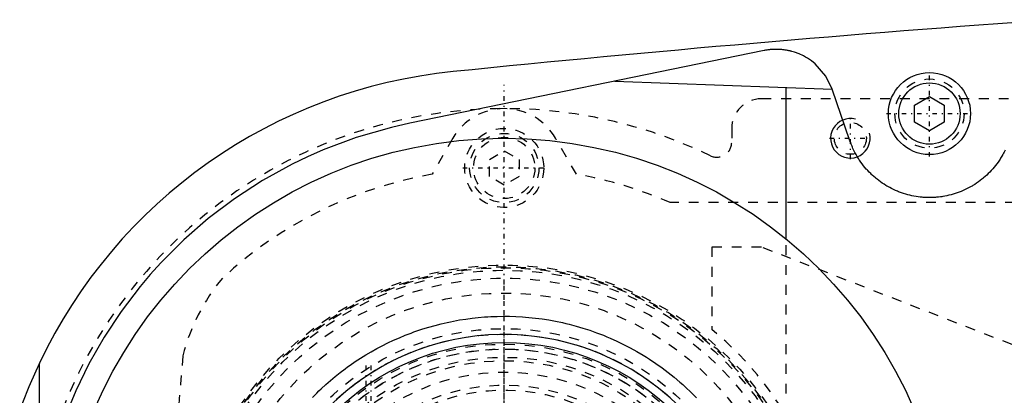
# Model space of a CAD drawing. Extents: x -502 to 168, y -90 to 90.
# Tile 5 of 13: x -499 to -399, y 19 to 57. Entities that reach past the tile are written whole.
import ezdxf

# ---------------------------------------------------------------- set-up
doc = ezdxf.new("R2010")
doc.units = 0
doc.linetypes.add('CENTER', pattern=[1.5, 0.45, -0.5, 0.05, -0.5])
doc.linetypes.add('DASHED', pattern=[2, 1, -1])
for name, color, linetype in [('AM_0', 7, 'CONTINUOUS'), ('AM_10', 7, 'CONTINUOUS'), ('AM_3', 7, 'DASHED'), ('AM_7', 7, 'CENTER')]:
    doc.layers.add(name, color=color, linetype=linetype)

msp = doc.modelspace()

# ---------------------------------------------------------------- linework, layer by layer
at = {"layer": 'AM_0', "color": 7, "linetype": 'CONTINUOUS'}
for p, q in [((-423.705, 53.878), (-459.538, 46.532)), ((-438.831, 50.777), (-416.839, 49.987)), ((-421.5, 34.825), (-421.5, 50.13)), ((-415.041, 44.743), (-416.839, 49.987)), ((-408.5, 48.366), (-407, 49.232)), ((-407, 49.232), (-405.5, 48.366)), ((-408.5, 46.634), (-408.5, 48.366)), ((-405.5, 48.366), (-405.5, 46.634)), ((-407, 45.768), (-408.5, 46.634)), ((-405.5, 46.634), (-407, 45.768)), ((-497, -22.249), (-497, 22.249))]:
    msp.add_line(p, q, dxfattribs=at)
for points in [[(-416.839, 49.987, 0), (-417.471, 51.272, 0), (-418.567, 52.531, 0), (-418.94, 52.83, 0), (-419.336, 53.098, 0), (-419.542, 53.22, 0), (-419.752, 53.334, 0), (-420.186, 53.536, 0), (-420.634, 53.703, 0), (-420.902, 53.783, 0), (-420.979, 53.804, 0), (-421.056, 53.824, 0), (-421.095, 53.833, 0), (-421.133, 53.842, 0), (-421.211, 53.86, 0), (-421.289, 53.877, 0), (-421.367, 53.892, 0), (-421.446, 53.907, 0), (-421.524, 53.92, 0), (-421.564, 53.927, 0), (-421.603, 53.933, 0), (-421.682, 53.944, 0), (-421.761, 53.954, 0), (-421.84, 53.964, 0), (-421.92, 53.972, 0), (-421.966, 53.976, 0), (-421.979, 53.977, 0), (-421.992, 53.978, 0), (-421.999, 53.979, 0), (-422.006, 53.98, 0), (-422.019, 53.981, 0), (-422.032, 53.982, 0), (-422.039, 53.982, 0), (-422.045, 53.983, 0), (-422.059, 53.984, 0), (-422.072, 53.985, 0), (-422.079, 53.985, 0), (-422.085, 53.986, 0), (-422.099, 53.987, 0), (-422.112, 53.987, 0), (-422.125, 53.988, 0), (-422.138, 53.989, 0), (-422.152, 53.99, 0), (-422.158, 53.99, 0), (-422.165, 53.991, 0), (-422.178, 53.991, 0), (-422.191, 53.992, 0), (-422.205, 53.993, 0), (-422.218, 53.993, 0), (-422.231, 53.994, 0), (-422.238, 53.994, 0), (-422.244, 53.995, 0), (-422.258, 53.995, 0), (-422.271, 53.996, 0), (-422.278, 53.996, 0), (-422.284, 53.996, 0), (-422.298, 53.997, 0), (-422.311, 53.997, 0), (-422.318, 53.997, 0), (-422.324, 53.997, 0), (-422.337, 53.998, 0), (-422.351, 53.998, 0), (-422.364, 53.998, 0), (-422.377, 53.999, 0), (-422.391, 53.999, 0), (-422.397, 53.999, 0), (-422.404, 53.999, 0), (-422.417, 53.999, 0), (-422.43, 54, 0), (-422.444, 54, 0), (-422.457, 54, 0), (-422.47, 54, 0), (-422.477, 54, 0), (-422.484, 54, 0), (-422.497, 54, 0), (-422.51, 54, 0), (-422.517, 54, 0), (-422.524, 54, 0), (-422.537, 54, 0), (-422.55, 54, 0), (-422.557, 54, 0), (-422.563, 54, 0), (-422.577, 54, 0), (-422.59, 53.999, 0), (-422.603, 53.999, 0), (-422.617, 53.999, 0), (-422.63, 53.999, 0), (-422.636, 53.998, 0), (-422.643, 53.998, 0), (-422.656, 53.998, 0), (-422.67, 53.998, 0), (-422.683, 53.997, 0), (-422.696, 53.997, 0), (-422.71, 53.996, 0), (-422.716, 53.996, 0), (-422.723, 53.996, 0), (-422.736, 53.995, 0), (-422.749, 53.995, 0), (-422.763, 53.994, 0), (-422.776, 53.994, 0), (-422.789, 53.993, 0), (-422.796, 53.993, 0), (-422.803, 53.992, 0), (-422.816, 53.992, 0), (-422.829, 53.991, 0), (-422.842, 53.99, 0), (-422.856, 53.989, 0), (-422.869, 53.989, 0), (-422.876, 53.988, 0), (-422.882, 53.988, 0), (-422.895, 53.987, 0), (-422.909, 53.986, 0), (-422.922, 53.985, 0), (-422.935, 53.984, 0), (-422.948, 53.983, 0), (-422.955, 53.983, 0), (-422.962, 53.982, 0), (-422.975, 53.981, 0), (-422.988, 53.98, 0), (-422.995, 53.98, 0), (-423.001, 53.979, 0), (-423.015, 53.978, 0), (-423.028, 53.977, 0), (-423.035, 53.976, 0), (-423.041, 53.976, 0), (-423.054, 53.974, 0), (-423.068, 53.973, 0), (-423.114, 53.969, 0), (-423.193, 53.96, 0), (-423.272, 53.95, 0), (-423.351, 53.939, 0), (-423.43, 53.927, 0), (-423.47, 53.921, 0), (-423.509, 53.915, 0), (-423.587, 53.901, 0), (-423.666, 53.886, 0), (-423.705, 53.878, 0)], [(-459.538, 46.532, 0), (-461.415, 46.108, 0), (-464.985, 45.074, 0), (-468.302, 43.832, 0), (-469.893, 43.134, 0), (-471.448, 42.382, 0), (-474.441, 40.729, 0), (-477.273, 38.89, 0), (-479.934, 36.881, 0), (-482.418, 34.718, 0), (-484.717, 32.419, 0), (-485.796, 31.224, 0), (-486.827, 30.001, 0), (-488.744, 27.48, 0), (-490.467, 24.873, 0), (-491.995, 22.197, 0), (-493.327, 19.467, 0), (-494.467, 16.7, 0), (-494.966, 15.307, 0), (-495.418, 13.909, 0), (-496.184, 11.104, 0), (-496.771, 8.29, 0), (-497, 6.874, 0)], [(-399.352, 43.791, 0), (-399.456, 43.583, 0), (-399.511, 43.48, 0), (-399.566, 43.378, 0), (-399.681, 43.177, 0), (-399.801, 42.981, 0), (-399.862, 42.884, 0), (-399.925, 42.789, 0), (-400.054, 42.601, 0), (-400.186, 42.418, 0), (-400.323, 42.241, 0), (-400.462, 42.068, 0), (-400.605, 41.901, 0), (-400.677, 41.819, 0), (-400.75, 41.739, 0), (-400.898, 41.582, 0), (-401.05, 41.43, 0), (-401.206, 41.281, 0), (-401.366, 41.135, 0), (-401.531, 40.993, 0), (-401.615, 40.923, 0), (-401.7, 40.855, 0), (-401.873, 40.72, 0), (-402.05, 40.59, 0), (-402.23, 40.464, 0), (-402.414, 40.343, 0), (-402.602, 40.227, 0), (-402.696, 40.17, 0), (-402.792, 40.115, 0), (-402.985, 40.008, 0), (-403.181, 39.906, 0), (-403.379, 39.81, 0), (-403.579, 39.719, 0), (-403.782, 39.633, 0), (-403.884, 39.592, 0), (-403.986, 39.552, 0), (-404.192, 39.477, 0), (-404.399, 39.408, 0), (-404.608, 39.344, 0), (-404.817, 39.285, 0), (-405.027, 39.232, 0), (-405.132, 39.208, 0), (-405.238, 39.185, 0), (-405.448, 39.143, 0), (-405.659, 39.106, 0), (-405.764, 39.09, 0), (-405.869, 39.076, 0), (-406.079, 39.05, 0), (-406.288, 39.03, 0), (-406.392, 39.022, 0), (-406.496, 39.015, 0), (-406.702, 39.005, 0), (-406.907, 39.001, 0), (-407.111, 39.001, 0), (-407.316, 39.006, 0), (-407.522, 39.016, 0), (-407.626, 39.023, 0), (-407.73, 39.031, 0), (-407.939, 39.052, 0), (-408.148, 39.078, 0), (-408.358, 39.109, 0), (-408.568, 39.146, 0), (-408.778, 39.188, 0), (-408.883, 39.211, 0), (-408.988, 39.236, 0), (-409.197, 39.289, 0), (-409.406, 39.348, 0), (-409.613, 39.412, 0), (-409.82, 39.481, 0), (-410.025, 39.556, 0), (-410.126, 39.596, 0), (-410.228, 39.637, 0), (-410.429, 39.722, 0), (-410.629, 39.813, 0), (-410.826, 39.91, 0), (-411.021, 40.011, 0), (-411.213, 40.117, 0), (-411.308, 40.172, 0), (-411.402, 40.229, 0), (-411.588, 40.344, 0), (-411.771, 40.465, 0), (-411.95, 40.59, 0), (-412.126, 40.72, 0), (-412.298, 40.853, 0), (-412.383, 40.921, 0), (-412.466, 40.991, 0), (-412.63, 41.132, 0), (-412.79, 41.277, 0), (-412.868, 41.351, 0), (-412.945, 41.425, 0), (-413.096, 41.577, 0), (-413.243, 41.732, 0), (-413.316, 41.812, 0), (-413.388, 41.893, 0), (-413.53, 42.059, 0), (-413.669, 42.23, 0), (-413.805, 42.407, 0), (-413.937, 42.588, 0), (-414.066, 42.775, 0), (-414.128, 42.87, 0), (-414.19, 42.966, 0), (-414.309, 43.161, 0), (-414.424, 43.361, 0), (-414.534, 43.565, 0), (-414.639, 43.772, 0), (-414.738, 43.983, 0), (-414.786, 44.089, 0), (-414.832, 44.196, 0), (-414.92, 44.413, 0), (-415.002, 44.633, 0), (-415.041, 44.743, 0)], [(-497, 22.249, 0), (-497.367, 21.456, 0), (-498.061, 19.853, 0), (-498.701, 18.227, 0), (-499, 17.407, 0)]]:
    msp.add_polyline3d(points, dxfattribs=at)
for centre, radius in [((-407, 47.5), 4.15), ((-407, 47.5), 3.1), ((-450, 0), 45), ((-450, 0), 24.35)]:
    msp.add_circle(centre, radius, dxfattribs=at)
for centre, radius, start, end in [((-252.416, -1937.954), 2000, 94.070926, 95.817889), ((-450, 0), 52, 95.6838, 154.66832), ((-450, 0), 25.15, 194.02764, 165.97236)]:
    msp.add_arc(centre, radius, start, end, dxfattribs=at)
at = {"layer": 'AM_10', "color": 7, "linetype": 'CONTINUOUS'}
msp.add_arc((-415, 45), 2, 75, 15, dxfattribs=at)
at = {"layer": 'AM_3', "color": 6, "linetype": 'DASHED'}
for p, q in [((-325, 49), (-424, 49)), ((-427, 46), (-427, 44.587)), ((-455.194, 45.003), (-457.3, 41.361)), ((-442.7, 41.361), (-444.806, 45.003)), ((-451.5, 42.866), (-450, 43.732)), ((-451.5, 41.134), (-451.5, 42.866)), ((-450, 43.732), (-448.5, 42.866)), ((-448.5, 42.866), (-448.5, 41.134)), ((-450, 40.268), (-451.5, 41.134)), ((-448.5, 41.134), (-450, 40.268)), ((-350.341, 38.5), (-433.215, 38.5)), ((-429, 34), (-429, 25.65)), ((-424, 34), (-429, 34)), ((-372.559, 13.979), (-424, 34)), ((-421.5, -34.825), (-421.5, 34.825))]:
    msp.add_line(p, q, dxfattribs=at)
msp.add_polyline3d([(-469.4, 18.779, 0), (-468.958, 19.225, 0), (-468.733, 19.444, 0), (-468.505, 19.661, 0), (-468.042, 20.087, 0), (-467.569, 20.502, 0), (-467.086, 20.906, 0), (-466.593, 21.299, 0), (-466.091, 21.681, 0), (-465.836, 21.868, 0), (-465.58, 22.052, 0), (-465.059, 22.41, 0), (-464.53, 22.757, 0), (-463.993, 23.091, 0), (-463.447, 23.413, 0), (-462.894, 23.722, 0), (-462.614, 23.872, 0), (-462.333, 24.019, 0), (-461.764, 24.302, 0), (-461.189, 24.572, 0), (-460.607, 24.829, 0), (-460.019, 25.072, 0), (-459.426, 25.301, 0), (-459.127, 25.411, 0), (-458.826, 25.517, 0), (-458.222, 25.718, 0), (-457.612, 25.905, 0), (-456.999, 26.077, 0), (-456.381, 26.235, 0), (-455.76, 26.378, 0), (-455.449, 26.444, 0), (-455.137, 26.507, 0), (-454.51, 26.621, 0), (-453.882, 26.72, 0), (-453.252, 26.803, 0), (-452.621, 26.873, 0), (-451.989, 26.927, 0), (-451.673, 26.948, 0), (-451.358, 26.966, 0), (-450.727, 26.99, 0), (-450.097, 27, 0), (-449.782, 26.999, 0), (-449.464, 26.995, 0), (-448.821, 26.974, 0), (-448.17, 26.938, 0), (-447.841, 26.914, 0), (-447.51, 26.885, 0), (-446.843, 26.815, 0), (-446.169, 26.727, 0), (-445.49, 26.621, 0), (-444.807, 26.496, 0), (-444.12, 26.352, 0), (-443.775, 26.273, 0), (-443.43, 26.188, 0), (-442.738, 26.005, 0), (-442.046, 25.802, 0), (-441.354, 25.578, 0), (-440.663, 25.334, 0), (-439.975, 25.07, 0), (-439.632, 24.93, 0), (-439.289, 24.785, 0), (-438.608, 24.479, 0), (-437.932, 24.153, 0), (-437.262, 23.806, 0), (-436.599, 23.439, 0), (-435.944, 23.053, 0), (-435.62, 22.852, 0), (-435.298, 22.646, 0), (-434.662, 22.22, 0), (-434.037, 21.776, 0), (-433.424, 21.313, 0), (-432.824, 20.832, 0), (-432.237, 20.334, 0), (-431.949, 20.079, 0), (-431.665, 19.82, 0), (-431.108, 19.29, 0), (-430.565, 18.743, 0)], dxfattribs=at)
for centre, radius in [((-407, 47.5), 3.5), ((-450, 42), 4), ((-415, 45), 1.621), ((-450, 42), 3.5), ((-450, 42), 3.1), ((-450, 0), 32.175), ((-450, 0), 32), ((-450, 0), 31.9), ((-450, 0), 31.65), ((-450, 0), 30.85), ((-450, 0), 29.35), ((-450, 0), 25.75), ((-450, 0), 25.175), ((-450, 0), 24.175), ((-450, 0), 23.675), ((-450, 0), 22.85), ((-450, 0), 22.5), ((-450, 0), 21.35)]:
    msp.add_circle(centre, radius, dxfattribs=at)
for centre, radius, start, end in [((-424, 46), 3, 90, 180), ((-450, 0), 48, 64.25648, 295.74352), ((-450, 42), 6, 30.03203, 149.96797), ((-428.5, 44.587), 1.5, 244.25648, 0), ((-450, 0), 42, 100.00939, 132.73301), ((-450, 0), 42, 66.44354, 79.99061), ((-463.117, 18.069), 20, 140.27756, 165.72542), ((-450, 0), 33.15, 309.30765, 50.69235), ((1024.944, -106.544), 1513, 175.088274, 175.961933), ((-450, 0), 23.65, 195.40781, 164.59219), ((-450, 0), 20, 182.1491, 177.8509), ((-450, 0), 19.5, 182.20423, 177.79577)]:
    msp.add_arc(centre, radius, start, end, dxfattribs=at)
at = {"layer": 'AM_7', "color": 4, "linetype": 'CENTER'}
for p, q in [((-407, 43.143), (-407, 51.857)), ((-450, -50.4), (-450, 50.4)), ((-450, -47.25), (-450, 47.25)), ((-415, 42.9), (-415, 47.1)), ((-411.358, 47.5), (-402.642, 47.5)), ((-417.1, 45), (-412.9, 45)), ((-454.2, 42), (-445.8, 42)), ((-450, -30.818), (-450, 30.818)), ((-450, -25.384), (-450, 25.384)), ((-450, -24.832), (-450, 24.832)), ((-464, 22), (-464, -22)), ((-463.5, 22), (-463.5, -22)), ((-450, -21), (-450, 21))]:
    msp.add_line(p, q, dxfattribs=at)

doc.saveas('drawing.dxf')
